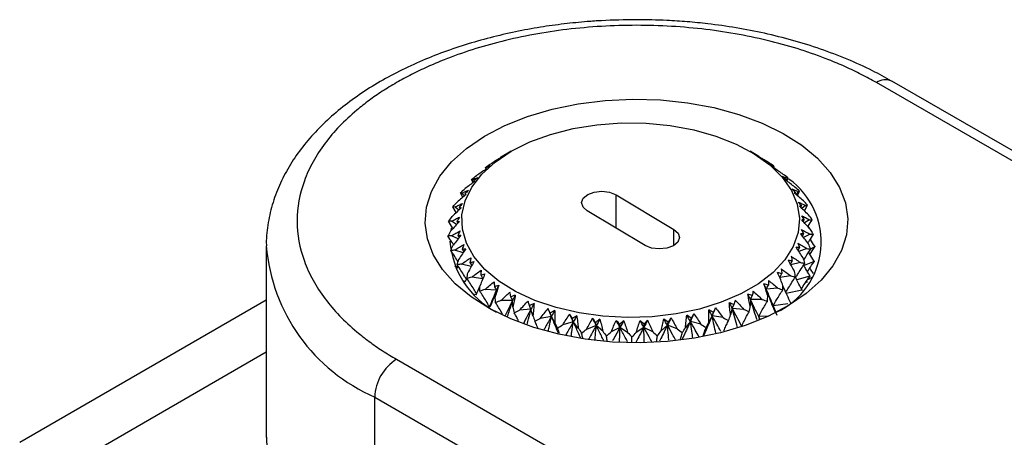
# Model space of a CAD drawing. Header units: millimetres. Extents: x 13 to 546, y 13 to 419.
# Tile 14 of 16: x 454 to 486, y 362 to 375. Entities that reach past the tile are written whole.
import ezdxf

# ---------------------------------------------------------------- set-up
doc = ezdxf.new("R2010")
doc.units = ezdxf.units.MM
doc.header["$LTSCALE"] = 2

msp = doc.modelspace()

# ---------------------------------------------------------------- linework, layer by layer
for p, q in [((496.946, 364.643), (482.097, 373.215)), ((496.446, 364.594), (481.597, 373.166)), ((469.757, 370.938), (469.469, 370.771)), ((477.738, 370.801), (477.501, 370.938)), ((469.454, 370.762), (469.469, 370.771)), ((469.455, 370.756), (469.454, 370.762)), ((477.744, 370.798), (477.743, 370.794)), ((468.94, 370.375), (468.93, 370.404)), ((478.277, 370.444), (478.269, 370.418)), ((468.521, 369.923), (468.474, 370.023)), ((468.539, 369.937), (468.497, 370.007)), ((478.665, 369.995), (478.676, 370.02)), ((478.721, 370.051), (478.681, 369.983)), ((478.697, 369.972), (478.74, 370.067)), ((468.546, 369.976), (468.557, 369.95)), ((468.192, 369.448), (468.117, 369.592)), ((468.243, 369.491), (468.163, 369.579)), ((468.257, 369.554), (468.274, 369.518)), ((473.159, 369.524), (475.035, 368.403)), ((473.159, 368.444), (473.159, 369.524)), ((478.959, 369.565), (478.976, 369.6)), ((479.065, 369.626), (478.99, 369.539)), ((479.037, 369.5), (479.108, 369.639)), ((467.975, 368.948), (467.868, 369.137)), ((468.059, 369.029), (467.937, 369.129)), ((468.072, 369.113), (468.096, 369.066)), ((479.148, 369.115), (479.172, 369.161)), ((479.303, 369.178), (479.186, 369.079)), ((479.266, 369.002), (479.37, 369.186)), ((474.1, 367.882), (472.224, 369.003)), ((479.229, 368.653), (479.26, 368.71)), ((479.431, 368.714), (479.267, 368.611)), ((467.812, 368.443), (467.796, 368.355)), ((467.99, 368.561), (467.821, 368.664)), ((467.996, 368.661), (468.028, 368.603)), ((475.035, 367.882), (475.035, 368.403)), ((479.506, 368.334), (479.391, 368.504)), ((468.037, 368.095), (467.818, 368.195)), ((468.029, 368.208), (468.069, 368.137)), ((479.199, 368.187), (479.239, 368.256)), ((479.446, 368.245), (479.233, 368.144)), ((461.818, 367.859), (461.818, 361.653)), ((468.171, 367.761), (468.221, 367.676)), ((479.06, 367.725), (479.108, 367.808)), ((479.348, 367.78), (479.085, 367.687)), ((479.599, 367.841), (479.471, 367.771)), ((467.801, 367.713), (467.791, 367.718)), ((467.86, 367.601), (467.867, 367.613)), ((468.196, 367.639), (467.928, 367.731)), ((468.026, 367.176), (467.933, 367.213)), ((468.005, 367.139), (468.038, 367.199)), ((468.465, 367.203), (468.149, 367.279)), ((468.42, 367.331), (468.479, 367.229)), ((478.813, 367.276), (478.87, 367.376)), ((479.138, 367.327), (478.828, 367.249)), ((479.576, 367.36), (479.253, 367.227)), ((468.265, 366.703), (468.319, 366.812)), ((468.837, 366.796), (468.477, 366.85)), ((468.77, 366.924), (468.839, 366.802)), ((478.463, 366.846), (478.531, 366.966)), ((478.822, 366.895), (478.466, 366.838)), ((479.436, 366.885), (479.02, 366.761)), ((479.51, 366.838), (479.363, 366.768)), ((468.27, 366.713), (468.195, 366.734)), ((478.404, 366.492), (478.029, 366.464)), ((479.365, 366.68), (479.337, 366.73)), ((468.623, 366.279), (468.564, 366.291)), ((469.281, 366.426), (468.905, 366.451)), ((469.238, 366.209), (469.281, 366.426)), ((478.029, 366.464), (478.078, 366.247)), ((479.183, 366.427), (478.678, 366.324)), ((461.818, 366.105), (453.823, 361.489)), ((469.051, 365.887), (469.028, 365.889)), ((469.047, 365.875), (469.051, 365.887)), ((469.803, 366.096), (469.425, 366.091)), ((469.813, 365.878), (469.803, 366.096)), ((476.925, 365.84), (476.869, 365.624)), ((477.299, 365.807), (476.925, 365.84)), ((477.515, 366.13), (477.511, 365.911)), ((477.893, 366.127), (477.515, 366.13)), ((478.728, 365.982), (478.254, 365.926)), ((478.254, 365.926), (478.333, 365.702)), ((478.329, 365.737), (478.254, 365.926)), ((470.4, 365.811), (470.027, 365.776)), ((470.462, 365.596), (470.4, 365.811)), ((471.06, 365.577), (470.699, 365.512)), ((471.173, 365.369), (471.06, 365.577)), ((476.272, 365.6), (476.164, 365.391)), ((476.634, 365.538), (476.272, 365.6)), ((478.087, 365.583), (477.782, 365.572)), ((477.782, 365.572), (477.794, 365.455)), ((477.808, 365.497), (477.782, 365.572)), ((477.815, 365.5), (477.782, 365.572)), ((478.385, 365.606), (478.319, 365.764)), ((471.77, 365.399), (471.428, 365.305)), ((471.932, 365.201), (471.77, 365.399)), ((472.516, 365.279), (472.2, 365.158)), ((472.724, 365.096), (472.516, 365.279)), ((473.284, 365.22), (473, 365.075)), ((473.534, 365.056), (473.284, 365.22)), ((474.058, 365.223), (473.812, 365.057)), ((474.345, 365.081), (474.058, 365.223)), ((474.824, 365.289), (474.62, 365.105)), ((475.143, 365.171), (474.824, 365.289)), ((475.567, 365.415), (475.409, 365.216)), ((475.911, 365.324), (475.567, 365.415)), ((477.229, 365.259), (477.227, 365.246)), ((477.263, 365.258), (477.229, 365.259)), ((461.818, 364.414), (455.598, 360.823)), ((466.04, 364.185), (476.647, 358.062)), ((465.333, 362.961), (475.94, 356.838)), ((465.333, 361.266), (465.333, 362.961))]:
    msp.add_line(p, q)
at = {"flags": 128}
for points in [[(478.744, 365.928), (478.081, 365.58), (477.344, 365.285), (476.548, 365.049), (475.704, 364.874), (474.829, 364.764), (473.936, 364.722), (473.041, 364.747), (472.159, 364.839), (471.306, 364.997), (470.495, 365.218), (469.742, 365.498), (469.058, 365.832), (468.456, 366.215), (467.946, 366.64), (467.536, 367.1), (467.233, 367.587), (467.043, 368.092), (466.969, 368.608), (467.013, 369.125), (467.172, 369.634), (467.446, 370.126), (467.828, 370.594), (468.313, 371.029), (468.892, 371.424), (469.556, 371.771), (470.292, 372.066), (471.089, 372.303), (471.932, 372.477), (472.808, 372.587), (473.701, 372.629), (474.596, 372.605), (475.478, 372.512), (476.331, 372.354), (477.141, 372.134), (477.895, 371.854), (478.578, 371.519), (479.181, 371.136), (479.691, 370.711), (480.101, 370.251), (480.404, 369.764), (480.593, 369.259), (480.667, 368.743), (480.624, 368.227), (480.464, 367.718), (480.191, 367.225), (479.808, 366.757), (479.323, 366.322), (478.744, 365.928)], [(469.758, 370.938), (470.363, 371.24), (471.037, 371.487), (471.767, 371.675), (472.537, 371.8), (473.33, 371.859), (474.129, 371.851), (474.917, 371.775), (475.678, 371.634), (476.396, 371.431), (477.054, 371.169), (477.64, 370.855), (478.14, 370.495), (478.543, 370.097), (478.843, 369.669), (479.031, 369.22), (479.103, 368.761), (479.06, 368.3), (478.9, 367.848), (478.628, 367.414), (478.25, 367.008), (477.773, 366.637), (477.208, 366.311), (476.566, 366.036), (475.862, 365.817), (475.111, 365.66), (474.328, 365.568), (473.529, 365.543), (472.733, 365.585), (471.957, 365.694), (471.215, 365.866), (470.526, 366.099), (469.902, 366.388), (469.358, 366.726), (468.905, 367.106), (468.552, 367.52), (468.308, 367.96), (468.177, 368.415), (468.163, 368.876), (468.265, 369.334), (468.481, 369.778), (468.807, 370.199), (469.236, 370.589), (469.758, 370.938)], [(472.224, 369.003), (472.087, 369.126), (472.041, 369.27), (472.095, 369.413), (472.24, 369.533), (472.453, 369.613), (472.702, 369.639), (472.95, 369.608), (473.159, 369.524)], [(475.035, 368.403), (475.172, 368.28), (475.217, 368.136), (475.164, 367.993), (475.019, 367.873), (474.806, 367.794), (474.556, 367.767), (474.309, 367.798), (474.1, 367.882)]]:
    msp.add_lwpolyline(points, dxfattribs=at)
for centre, radius, start, end in [((481.89, 372.756), 0.504, 66.1375, 125.5787), ((477.291, 367.993), 2.517, 294.9417, 54.2109), ((467.679, 368.353), 5.881, 184.7645, 246.4904), ((470.637, 368.251), 2.878, 184.5622, 241.7363), ((466.868, 362.891), 1.537, 122.6055, 177.3945)]:
    msp.add_arc(centre, radius, start, end)
for points, knots in [([(473.818, 375.209), (473.44, 375.203), (472.907, 375.195), (472.126, 375.14), (471.464, 375.075), (470.685, 374.966), (469.885, 374.819), (469.068, 374.629), (468.255, 374.397), (467.456, 374.122), (466.682, 373.805), (465.942, 373.447), (465.243, 373.049), (464.593, 372.613), (463.996, 372.139), (463.46, 371.63), (462.989, 371.088), (462.588, 370.513), (462.264, 369.91), (462.019, 369.279), (461.871, 368.624), (461.807, 368.148), (461.822, 367.894), (461.824, 367.866)], [0, 0, 0, 0, 0.0614613, 0.0864025, 0.1277078, 0.170442, 0.2161239, 0.263608, 0.3124407, 0.3622672, 0.4128461, 0.4640087, 0.5156369, 0.5676477, 0.6199656, 0.6725232, 0.7252694, 0.77817, 0.8312351, 0.8845596, 0.938367, 0.9930347, 1, 1, 1, 1]), ([(482.092, 373.212), (481.888, 373.327), (481.433, 373.585), (480.659, 373.933), (479.794, 374.263), (478.896, 374.543), (477.981, 374.772), (477.059, 374.95), (476.219, 375.07), (475.469, 375.144), (474.698, 375.197), (474.148, 375.205), (473.818, 375.209)], [0, 0, 0, 0, 0.090998, 0.2039, 0.316006, 0.42696, 0.536026, 0.641389, 0.745217, 0.819414, 0.891534, 1, 1, 1, 1]), ([(481.597, 373.166), (481.517, 373.211), (481.357, 373.302), (481.109, 373.432), (480.855, 373.558), (480.594, 373.68), (480.326, 373.797), (479.854, 373.99), (479.153, 374.241), (478.181, 374.516), (477.153, 374.739), (475.704, 374.958), (473.818, 375.071), (471.933, 374.958), (470.484, 374.739), (469.456, 374.516), (468.484, 374.241), (467.688, 373.956), (467.041, 373.682), (466.523, 373.435), (466.201, 373.256), (466.04, 373.166)], [0, 0, 0, 0, 0.019454, 0.038873, 0.058276, 0.07768, 0.097104, 0.116567, 0.178315, 0.240094, 0.304416, 0.368769, 0.500007, 0.631244, 0.695567, 0.75992, 0.821668, 0.883447, 0.922315, 0.961118, 1, 1, 1, 1]), ([(466.04, 373.166), (465.962, 373.12), (465.805, 373.028), (465.579, 372.884), (465.361, 372.738), (465.15, 372.587), (464.948, 372.433), (464.612, 372.16), (464.178, 371.755), (463.701, 371.194), (463.316, 370.6), (462.936, 369.764), (462.74, 368.676), (462.936, 367.587), (463.316, 366.751), (463.701, 366.157), (464.178, 365.596), (464.671, 365.137), (465.146, 364.763), (465.574, 364.464), (465.885, 364.278), (466.04, 364.185)], [0, 0, 0, 0, 0.019454, 0.038873, 0.058276, 0.07768, 0.097104, 0.116567, 0.178315, 0.240094, 0.304416, 0.368769, 0.500007, 0.631244, 0.695567, 0.75992, 0.821668, 0.883447, 0.922315, 0.961118, 1, 1, 1, 1]), ([(469.398, 370.715), (469.348, 370.684), (469.247, 370.623), (469.149, 370.562), (469.099, 370.531)], [0, 0, 0, 0, 0.492801, 1, 1, 1, 1]), ([(469.454, 370.762), (469.473, 370.773), (469.509, 370.793), (469.542, 370.81), (469.558, 370.819)], [0, 0, 0, 0, 0.507164, 1, 1, 1, 1]), ([(477.738, 370.801), (477.713, 370.815), (477.68, 370.834), (477.651, 370.85), (477.644, 370.854)], [0, 0, 0, 0, 0.759572, 1, 1, 1, 1]), ([(478.104, 370.57), (478.055, 370.6), (477.957, 370.66), (477.856, 370.721), (477.807, 370.751)], [0, 0, 0, 0, 0.5071644, 1, 1, 1, 1]), ([(468.939, 370.355), (468.888, 370.32), (468.786, 370.25), (468.685, 370.181), (468.634, 370.147)], [0, 0, 0, 0, 0.4928009, 1, 1, 1, 1]), ([(468.93, 370.404), (468.955, 370.416), (469.004, 370.44), (469.05, 370.461), (469.072, 370.471)], [0, 0, 0, 0, 0.5071644, 1, 1, 1, 1]), ([(478.139, 370.51), (478.16, 370.5), (478.205, 370.48), (478.253, 370.456), (478.277, 370.444)], [0, 0, 0, 0, 0.4928009, 1, 1, 1, 1]), ([(478.58, 370.189), (478.529, 370.224), (478.428, 370.292), (478.325, 370.361), (478.275, 370.395)], [0, 0, 0, 0, 0.507164, 1, 1, 1, 1]), ([(468.497, 370.007), (468.528, 370.021), (468.589, 370.05), (468.647, 370.075), (468.676, 370.087)], [0, 0, 0, 0, 0.5071644, 1, 1, 1, 1]), ([(478.545, 370.129), (478.573, 370.117), (478.63, 370.093), (478.69, 370.065), (478.721, 370.051)], [0, 0, 0, 0, 0.492801, 1, 1, 1, 1]), ([(478.959, 369.774), (478.907, 369.813), (478.806, 369.889), (478.703, 369.967), (478.652, 370.005)], [0, 0, 0, 0, 0.507164, 1, 1, 1, 1]), ([(468.163, 369.579), (468.2, 369.596), (468.272, 369.63), (468.341, 369.66), (468.375, 369.675)], [0, 0, 0, 0, 0.507164, 1, 1, 1, 1]), ([(468.572, 369.961), (468.521, 369.923), (468.418, 369.844), (468.317, 369.767), (468.266, 369.728)], [0, 0, 0, 0, 0.492801, 1, 1, 1, 1]), ([(478.856, 369.72), (478.89, 369.706), (478.958, 369.676), (479.029, 369.643), (479.065, 369.626)], [0, 0, 0, 0, 0.492801, 1, 1, 1, 1]), ([(468.302, 369.542), (468.253, 369.499), (468.153, 369.413), (468.053, 369.328), (468.002, 369.285)], [0, 0, 0, 0, 0.492801, 1, 1, 1, 1]), ([(479.234, 369.333), (479.183, 369.376), (479.083, 369.46), (478.982, 369.546), (478.932, 369.588)], [0, 0, 0, 0, 0.507164, 1, 1, 1, 1]), ([(468.137, 369.105), (468.09, 369.059), (467.993, 368.964), (467.897, 368.871), (467.848, 368.824)], [0, 0, 0, 0, 0.492801, 1, 1, 1, 1]), ([(467.937, 369.129), (467.978, 369.149), (468.059, 369.189), (468.138, 369.225), (468.177, 369.243)], [0, 0, 0, 0, 0.507164, 1, 1, 1, 1]), ([(479.065, 369.29), (479.104, 369.272), (479.182, 369.237), (479.262, 369.198), (479.303, 369.178)], [0, 0, 0, 0, 0.492801, 1, 1, 1, 1]), ([(479.4, 368.874), (479.351, 368.921), (479.254, 369.013), (479.157, 369.107), (479.109, 369.153)], [0, 0, 0, 0, 0.507164, 1, 1, 1, 1]), ([(467.821, 368.664), (467.866, 368.688), (467.955, 368.735), (468.042, 368.778), (468.085, 368.799)], [0, 0, 0, 0, 0.507164, 1, 1, 1, 1]), ([(479.169, 368.847), (479.212, 368.826), (479.298, 368.784), (479.386, 368.738), (479.431, 368.714)], [0, 0, 0, 0, 0.492801, 1, 1, 1, 1]), ([(479.454, 368.406), (479.407, 368.456), (479.315, 368.556), (479.224, 368.658), (479.179, 368.708)], [0, 0, 0, 0, 0.507164, 1, 1, 1, 1]), ([(479.381, 368.486), (479.384, 368.492), (479.428, 368.57), (479.476, 368.646), (479.519, 368.717)], [0, 0, 0, 0, 0.078101, 1, 1, 1, 1]), ([(467.873, 368.43), (467.868, 368.438), (467.823, 368.518), (467.774, 368.596), (467.73, 368.666)], [0, 0, 0, 0, 0.103199, 1, 1, 1, 1]), ([(468.079, 368.66), (468.034, 368.609), (467.944, 368.507), (467.852, 368.407), (467.806, 368.356)], [0, 0, 0, 0, 0.492801, 1, 1, 1, 1]), ([(479.164, 368.4), (479.21, 368.375), (479.304, 368.326), (479.398, 368.273), (479.446, 368.245)], [0, 0, 0, 0, 0.492801, 1, 1, 1, 1]), ([(467.889, 367.9), (467.872, 367.929), (467.814, 368.027), (467.751, 368.122), (467.708, 368.189)], [0, 0, 0, 0, 0.301248, 1, 1, 1, 1]), ([(467.818, 368.195), (467.866, 368.223), (467.961, 368.277), (468.055, 368.327), (468.101, 368.352)], [0, 0, 0, 0, 0.507164, 1, 1, 1, 1]), ([(468.128, 368.213), (468.088, 368.16), (468.005, 368.051), (467.921, 367.943), (467.878, 367.888)], [0, 0, 0, 0, 0.492801, 1, 1, 1, 1]), ([(479.394, 367.938), (479.351, 367.992), (479.266, 368.099), (479.182, 368.208), (479.141, 368.261)], [0, 0, 0, 0, 0.507164, 1, 1, 1, 1]), ([(479.378, 367.959), (479.394, 367.985), (479.45, 368.08), (479.511, 368.173), (479.554, 368.24)], [0, 0, 0, 0, 0.278225, 1, 1, 1, 1]), ([(479.599, 367.856), (479.551, 367.927), (479.501, 368.001), (479.455, 368.077), (479.453, 368.081)], [0, 0, 0, 0, 0.955818, 1, 1, 1, 1]), ([(467.778, 367.991), (467.784, 368.001), (467.794, 368.016), (467.803, 368.03), (467.806, 368.035)], [0, 0, 0, 0, 0.662386, 1, 1, 1, 1]), ([(467.928, 367.731), (467.978, 367.762), (468.077, 367.824), (468.176, 367.882), (468.225, 367.91)], [0, 0, 0, 0, 0.5071644, 1, 1, 1, 1]), ([(468.285, 367.776), (468.249, 367.719), (468.175, 367.603), (468.1, 367.489), (468.061, 367.431)], [0, 0, 0, 0, 0.492801, 1, 1, 1, 1]), ([(479.222, 367.48), (479.183, 367.537), (479.107, 367.651), (479.032, 367.765), (478.996, 367.822)], [0, 0, 0, 0, 0.507164, 1, 1, 1, 1]), ([(479.052, 367.957), (479.101, 367.929), (479.199, 367.872), (479.298, 367.811), (479.348, 367.78)], [0, 0, 0, 0, 0.492801, 1, 1, 1, 1]), ([(479.245, 367.409), (479.279, 367.464), (479.352, 367.584), (479.431, 367.701), (479.474, 367.765)], [0, 0, 0, 0, 0.456454, 1, 1, 1, 1]), ([(479.444, 367.588), (479.445, 367.589), (479.493, 367.671), (479.546, 367.752), (479.599, 367.833)], [0, 0, 0, 0, 0.005677, 1, 1, 1, 1]), ([(468.036, 367.349), (468, 367.407), (467.924, 367.531), (467.843, 367.651), (467.8, 367.715)], [0, 0, 0, 0, 0.47412, 1, 1, 1, 1]), ([(468.149, 367.279), (468.201, 367.315), (468.302, 367.385), (468.404, 367.451), (468.454, 367.483)], [0, 0, 0, 0, 0.507164, 1, 1, 1, 1]), ([(478.834, 367.528), (478.885, 367.496), (478.986, 367.431), (479.087, 367.362), (479.138, 367.327)], [0, 0, 0, 0, 0.4928009, 1, 1, 1, 1]), ([(479.576, 367.375), (479.529, 367.45), (479.469, 367.544), (479.414, 367.639), (479.403, 367.658)], [0, 0, 0, 0, 0.79923, 1, 1, 1, 1]), ([(468.305, 366.784), (468.285, 366.819), (468.229, 366.916), (468.13, 367.072), (468.047, 367.192), (468.006, 367.252)], [0, 0, 0, 0, 0.214554, 0.607157, 1, 1, 1, 1]), ([(468.546, 367.355), (468.515, 367.295), (468.452, 367.174), (468.387, 367.054), (468.353, 366.994)], [0, 0, 0, 0, 0.492801, 1, 1, 1, 1]), ([(478.515, 367.121), (478.566, 367.085), (478.669, 367.011), (478.77, 366.934), (478.822, 366.895)], [0, 0, 0, 0, 0.492801, 1, 1, 1, 1]), ([(478.942, 367.039), (478.908, 367.1), (478.841, 367.219), (478.777, 367.339), (478.746, 367.399)], [0, 0, 0, 0, 0.507164, 1, 1, 1, 1]), ([(478.983, 366.836), (479.002, 366.869), (479.057, 366.964), (479.156, 367.12), (479.239, 367.24), (479.28, 367.301)], [0, 0, 0, 0, 0.20488, 0.602319, 1, 1, 1, 1]), ([(479.438, 366.9), (479.391, 366.979), (479.325, 367.093), (479.263, 367.207), (479.244, 367.243)], [0, 0, 0, 0, 0.694397, 1, 1, 1, 1]), ([(479.365, 367.027), (479.384, 367.058), (479.451, 367.168), (479.524, 367.275), (479.576, 367.352)], [0, 0, 0, 0, 0.286105, 1, 1, 1, 1]), ([(479.558, 366.967), (479.525, 367.016), (479.485, 367.077), (479.448, 367.139), (479.441, 367.151)], [0, 0, 0, 0, 0.817998, 1, 1, 1, 1]), ([(468.637, 366.31), (468.607, 366.362), (468.543, 366.473), (468.438, 366.641), (468.36, 366.754), (468.322, 366.811)], [0, 0, 0, 0, 0.301208, 0.650497, 1, 1, 1, 1]), ([(468.477, 366.85), (468.528, 366.89), (468.63, 366.968), (468.733, 367.042), (468.783, 367.079)], [0, 0, 0, 0, 0.507164, 1, 1, 1, 1]), ([(468.905, 366.959), (468.88, 366.897), (468.83, 366.771), (468.775, 366.647), (468.748, 366.584)], [0, 0, 0, 0, 0.492801, 1, 1, 1, 1]), ([(478.558, 366.626), (478.53, 366.689), (478.474, 366.813), (478.422, 366.938), (478.397, 367)], [0, 0, 0, 0, 0.507164, 1, 1, 1, 1]), ([(478.662, 366.359), (478.691, 366.409), (478.754, 366.519), (478.858, 366.685), (478.937, 366.8), (478.976, 366.857)], [0, 0, 0, 0, 0.292225, 0.646004, 1, 1, 1, 1]), ([(479.186, 366.442), (479.142, 366.524), (479.068, 366.661), (479.001, 366.799), (478.974, 366.854)], [0, 0, 0, 0, 0.602413, 1, 1, 1, 1]), ([(479.17, 366.472), (479.209, 366.534), (479.294, 366.672), (479.387, 366.805), (479.438, 366.878)], [0, 0, 0, 0, 0.454911, 1, 1, 1, 1]), ([(468.623, 366.279), (468.658, 366.355), (468.7, 366.45), (468.74, 366.545), (468.747, 366.563)], [0, 0, 0, 0, 0.80559, 1, 1, 1, 1]), ([(468.905, 366.451), (468.956, 366.495), (469.055, 366.581), (469.157, 366.664), (469.207, 366.705)], [0, 0, 0, 0, 0.507164, 1, 1, 1, 1]), ([(469.357, 366.596), (469.338, 366.532), (469.301, 366.403), (469.259, 366.275), (469.238, 366.209)], [0, 0, 0, 0, 0.492801, 1, 1, 1, 1]), ([(478.078, 366.247), (478.056, 366.312), (478.013, 366.441), (477.974, 366.569), (477.954, 366.633)], [0, 0, 0, 0, 0.507164, 1, 1, 1, 1]), ([(478.101, 366.743), (478.152, 366.703), (478.254, 366.621), (478.353, 366.536), (478.404, 366.492)], [0, 0, 0, 0, 0.492801, 1, 1, 1, 1]), ([(478.826, 366.008), (478.785, 366.094), (478.699, 366.274), (478.611, 366.469), (478.565, 366.578), (478.56, 366.592)], [0, 0, 0, 0, 0.442393, 0.929333, 1, 1, 1, 1]), ([(469.051, 365.887), (469.018, 365.949), (468.983, 366.01), (468.948, 366.07), (468.915, 366.127), (468.881, 366.182), (468.847, 366.237), (468.812, 366.292), (468.777, 366.346), (468.74, 366.399)], [0, 0, 0, 0, 0.0003014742, 0.0003014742, 0.0003014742, 0.0005829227, 0.0005829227, 0.0005829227, 0.0008645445, 0.0008645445, 0.0008645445, 0.0008645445]), ([(469.08, 365.891), (469.112, 365.971), (469.182, 366.149), (469.246, 366.328), (469.281, 366.426)], [0, 0, 0, 0, 0.4468481, 1, 1, 1, 1]), ([(469.476, 366.141), (469.516, 366.18), (469.596, 366.257), (469.677, 366.331), (469.717, 366.368)], [0, 0, 0, 0, 0.505901, 1, 1, 1, 1]), ([(469.892, 366.272), (469.88, 366.207), (469.856, 366.076), (469.827, 365.945), (469.813, 365.878)], [0, 0, 0, 0, 0.492801, 1, 1, 1, 1]), ([(477.511, 365.911), (477.496, 365.978), (477.466, 366.109), (477.441, 366.24), (477.428, 366.305)], [0, 0, 0, 0, 0.507164, 1, 1, 1, 1]), ([(477.6, 366.402), (477.649, 366.358), (477.748, 366.268), (477.844, 366.175), (477.893, 366.127)], [0, 0, 0, 0, 0.4928009, 1, 1, 1, 1]), ([(478.314, 365.73), (478.294, 365.778), (478.232, 365.924), (478.137, 366.169), (478.065, 366.366), (478.029, 366.464)], [0, 0, 0, 0, 0.196874, 0.598279, 1, 1, 1, 1]), ([(478.254, 365.926), (478.288, 365.989), (478.322, 366.05), (478.358, 366.111), (478.391, 366.167), (478.425, 366.223), (478.46, 366.278), (478.495, 366.334), (478.531, 366.388), (478.568, 366.442)], [0, 0, 0, 0, 0.0003014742, 0.0003014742, 0.0003014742, 0.0005829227, 0.0005829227, 0.0005829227, 0.0008645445, 0.0008645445, 0.0008645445, 0.0008645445]), ([(469.473, 365.649), (469.462, 365.67), (469.423, 365.746), (469.35, 365.872), (469.286, 365.974), (469.254, 366.025)], [0, 0, 0, 0, 0.161966, 0.580855, 1, 1, 1, 1]), ([(469.803, 366.096), (469.751, 365.991), (469.671, 365.828), (469.594, 365.667), (469.567, 365.61)], [0, 0, 0, 0, 0.6445425, 1, 1, 1, 1]), ([(469.638, 365.581), (469.662, 365.651), (469.72, 365.823), (469.772, 365.995), (469.803, 366.096)], [0, 0, 0, 0, 0.409598, 1, 1, 1, 1]), ([(470.027, 365.776), (470.073, 365.827), (470.163, 365.929), (470.257, 366.027), (470.303, 366.076)], [0, 0, 0, 0, 0.507164, 1, 1, 1, 1]), ([(470.499, 365.995), (470.494, 365.929), (470.484, 365.797), (470.47, 365.664), (470.462, 365.596)], [0, 0, 0, 0, 0.492801, 1, 1, 1, 1]), ([(470.699, 365.512), (470.741, 365.567), (470.824, 365.676), (470.911, 365.782), (470.954, 365.834)], [0, 0, 0, 0, 0.507164, 1, 1, 1, 1]), ([(476.377, 365.857), (476.421, 365.805), (476.508, 365.701), (476.592, 365.592), (476.634, 365.538)], [0, 0, 0, 0, 0.492801, 1, 1, 1, 1]), ([(476.869, 365.624), (476.861, 365.691), (476.845, 365.824), (476.833, 365.957), (476.828, 366.022)], [0, 0, 0, 0, 0.507164, 1, 1, 1, 1]), ([(477.093, 365.223), (477.064, 365.325), (477.006, 365.531), (476.952, 365.736), (476.925, 365.84)], [0, 0, 0, 0, 0.4954452, 1, 1, 1, 1]), ([(477.022, 366.105), (477.068, 366.057), (477.163, 365.959), (477.253, 365.858), (477.299, 365.807)], [0, 0, 0, 0, 0.4928009, 1, 1, 1, 1]), ([(477.735, 365.463), (477.728, 365.483), (477.685, 365.604), (477.61, 365.826), (477.547, 366.028), (477.515, 366.13)], [0, 0, 0, 0, 0.0889023, 0.544272, 1, 1, 1, 1]), ([(477.782, 365.572), (477.812, 365.632), (477.843, 365.691), (477.875, 365.748), (477.905, 365.803), (477.936, 365.856), (477.967, 365.908), (477.998, 365.961), (478.031, 366.013), (478.064, 366.063)], [0, 0, 0, 0, 0.0003014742, 0.0003014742, 0.0003014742, 0.0005829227, 0.0005829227, 0.0005829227, 0.0008645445, 0.0008645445, 0.0008645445, 0.0008645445]), ([(469.995, 365.433), (469.976, 365.472), (469.93, 365.562), (469.881, 365.648), (469.853, 365.696)], [0, 0, 0, 0, 0.433201, 1, 1, 1, 1]), ([(470.4, 365.811), (470.342, 365.702), (470.261, 365.552), (470.184, 365.403), (470.164, 365.363)], [0, 0, 0, 0, 0.7292901, 1, 1, 1, 1]), ([(470.271, 365.319), (470.287, 365.379), (470.333, 365.544), (470.374, 365.708), (470.4, 365.811)], [0, 0, 0, 0, 0.367019, 1, 1, 1, 1]), ([(471.06, 365.577), (470.996, 365.463), (470.914, 365.316), (470.835, 365.171), (470.817, 365.139)], [0, 0, 0, 0, 0.7791, 1, 1, 1, 1]), ([(470.964, 365.107), (470.975, 365.158), (471.008, 365.315), (471.039, 365.472), (471.06, 365.577)], [0, 0, 0, 0, 0.325084, 1, 1, 1, 1]), ([(471.291, 365.035), (471.265, 365.096), (471.187, 365.275), (471.111, 365.457), (471.06, 365.577)], [0, 0, 0, 0, 0.336835, 1, 1, 1, 1]), ([(471.168, 365.769), (471.17, 365.704), (471.174, 365.571), (471.174, 365.437), (471.173, 365.369)], [0, 0, 0, 0, 0.492801, 1, 1, 1, 1]), ([(471.428, 365.305), (471.466, 365.363), (471.54, 365.478), (471.618, 365.591), (471.657, 365.646)], [0, 0, 0, 0, 0.507164, 1, 1, 1, 1]), ([(471.884, 365.599), (471.893, 365.534), (471.912, 365.402), (471.925, 365.269), (471.932, 365.201)], [0, 0, 0, 0, 0.492801, 1, 1, 1, 1]), ([(472.2, 365.158), (472.233, 365.22), (472.296, 365.34), (472.365, 365.458), (472.398, 365.517)], [0, 0, 0, 0, 0.507164, 1, 1, 1, 1]), ([(474.942, 365.528), (474.976, 365.47), (475.045, 365.352), (475.11, 365.232), (475.143, 365.171)], [0, 0, 0, 0, 0.492801, 1, 1, 1, 1]), ([(475.409, 365.216), (475.416, 365.284), (475.428, 365.417), (475.445, 365.55), (475.453, 365.615)], [0, 0, 0, 0, 0.507164, 1, 1, 1, 1]), ([(475.679, 365.663), (475.718, 365.608), (475.798, 365.497), (475.873, 365.382), (475.911, 365.324)], [0, 0, 0, 0, 0.492801, 1, 1, 1, 1]), ([(476.272, 365.6), (476.208, 365.446), (476.117, 365.226), (476.023, 365.01), (475.995, 364.945)], [0, 0, 0, 0, 0.700175, 1, 1, 1, 1]), ([(476.164, 365.391), (476.163, 365.458), (476.161, 365.592), (476.164, 365.725), (476.165, 365.791)], [0, 0, 0, 0, 0.507164, 1, 1, 1, 1]), ([(476.39, 365.045), (476.372, 365.124), (476.331, 365.31), (476.293, 365.494), (476.272, 365.6)], [0, 0, 0, 0, 0.428747, 1, 1, 1, 1]), ([(476.555, 365.087), (476.51, 365.168), (476.417, 365.338), (476.322, 365.51), (476.272, 365.6)], [0, 0, 0, 0, 0.480015, 1, 1, 1, 1]), ([(477.229, 365.259), (477.255, 365.317), (477.282, 365.373), (477.31, 365.429), (477.336, 365.48), (477.362, 365.531), (477.389, 365.581), (477.417, 365.632), (477.444, 365.681), (477.473, 365.729)], [0, 0, 0, 0, 0.0003014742, 0.0003014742, 0.0003014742, 0.0005829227, 0.0005829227, 0.0005829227, 0.0008645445, 0.0008645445, 0.0008645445, 0.0008645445]), ([(470.637, 365.178), (470.623, 365.212), (470.587, 365.294), (470.549, 365.372), (470.526, 365.419)], [0, 0, 0, 0, 0.4039423, 1, 1, 1, 1]), ([(471.322, 365.028), (471.318, 365.039), (471.298, 365.098), (471.277, 365.153), (471.259, 365.198)], [0, 0, 0, 0, 0.189676, 1, 1, 1, 1]), ([(471.77, 365.399), (471.702, 365.279), (471.623, 365.139), (471.545, 365.001), (471.534, 364.982)], [0, 0, 0, 0, 0.858379, 1, 1, 1, 1]), ([(471.704, 364.945), (471.71, 364.989), (471.734, 365.141), (471.755, 365.292), (471.77, 365.399)], [0, 0, 0, 0, 0.290411, 1, 1, 1, 1]), ([(472.014, 364.877), (471.986, 364.935), (471.904, 365.107), (471.824, 365.282), (471.77, 365.399)], [0, 0, 0, 0, 0.335196, 1, 1, 1, 1]), ([(472.516, 365.279), (472.445, 365.153), (472.36, 365.001), (472.275, 364.852), (472.261, 364.827)], [0, 0, 0, 0, 0.828323, 1, 1, 1, 1]), ([(472.476, 364.814), (472.48, 364.861), (472.494, 365.016), (472.507, 365.171), (472.516, 365.279)], [0, 0, 0, 0, 0.300465, 1, 1, 1, 1]), ([(472.758, 364.797), (472.733, 364.846), (472.652, 365.005), (472.572, 365.167), (472.516, 365.279)], [0, 0, 0, 0, 0.307366, 1, 1, 1, 1]), ([(472.634, 365.489), (472.65, 365.425), (472.683, 365.295), (472.71, 365.163), (472.724, 365.096)], [0, 0, 0, 0, 0.492801, 1, 1, 1, 1]), ([(473, 365.075), (473.026, 365.139), (473.078, 365.264), (473.135, 365.387), (473.163, 365.448)], [0, 0, 0, 0, 0.507164, 1, 1, 1, 1]), ([(473.284, 365.22), (473.211, 365.088), (473.13, 364.941), (473.05, 364.796), (473.041, 364.78)], [0, 0, 0, 0, 0.8907755, 1, 1, 1, 1]), ([(473.271, 364.766), (473.273, 364.809), (473.277, 364.96), (473.281, 365.111), (473.284, 365.22)], [0, 0, 0, 0, 0.280172, 1, 1, 1, 1]), ([(473.533, 364.75), (473.507, 364.8), (473.424, 364.955), (473.34, 365.112), (473.284, 365.22)], [0, 0, 0, 0, 0.318366, 1, 1, 1, 1]), ([(473.404, 365.44), (473.427, 365.377), (473.472, 365.25), (473.513, 365.121), (473.534, 365.056)], [0, 0, 0, 0, 0.492801, 1, 1, 1, 1]), ([(474.058, 365.223), (473.986, 365.086), (473.899, 364.922), (473.813, 364.761), (473.799, 364.734)], [0, 0, 0, 0, 0.836893, 1, 1, 1, 1]), ([(473.812, 365.057), (473.832, 365.123), (473.871, 365.252), (473.916, 365.379), (473.938, 365.442)], [0, 0, 0, 0, 0.507164, 1, 1, 1, 1]), ([(474.074, 364.73), (474.072, 364.786), (474.067, 364.951), (474.061, 365.115), (474.058, 365.223)], [0, 0, 0, 0, 0.337934, 1, 1, 1, 1]), ([(474.319, 364.752), (474.288, 364.806), (474.202, 364.962), (474.115, 365.12), (474.058, 365.223)], [0, 0, 0, 0, 0.350256, 1, 1, 1, 1]), ([(474.178, 365.453), (474.207, 365.392), (474.265, 365.269), (474.318, 365.144), (474.345, 365.081)], [0, 0, 0, 0, 0.492801, 1, 1, 1, 1]), ([(474.824, 365.289), (474.753, 365.146), (474.668, 364.973), (474.582, 364.803), (474.567, 364.774)], [0, 0, 0, 0, 0.828968, 1, 1, 1, 1]), ([(474.62, 365.105), (474.634, 365.171), (474.66, 365.303), (474.691, 365.433), (474.706, 365.498)], [0, 0, 0, 0, 0.507164, 1, 1, 1, 1]), ([(474.869, 364.802), (474.864, 364.856), (474.848, 365.019), (474.834, 365.181), (474.824, 365.289)], [0, 0, 0, 0, 0.332822, 1, 1, 1, 1]), ([(475.088, 364.821), (475.055, 364.879), (474.968, 365.033), (474.879, 365.19), (474.824, 365.289)], [0, 0, 0, 0, 0.373865, 1, 1, 1, 1]), ([(475.567, 365.415), (475.499, 365.266), (475.411, 365.074), (475.321, 364.884), (475.301, 364.84)], [0, 0, 0, 0, 0.771081, 1, 1, 1, 1]), ([(475.65, 364.872), (475.638, 364.946), (475.609, 365.128), (475.582, 365.308), (475.567, 365.415)], [0, 0, 0, 0, 0.407271, 1, 1, 1, 1]), ([(475.853, 364.909), (475.811, 364.984), (475.716, 365.151), (475.62, 365.321), (475.567, 365.415)], [0, 0, 0, 0, 0.448587, 1, 1, 1, 1]), ([(475.976, 364.94), (475.993, 364.988), (476.01, 365.035), (476.027, 365.082), (476.044, 365.128), (476.062, 365.174), (476.081, 365.218)], [0.0003021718, 0.0003021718, 0.0003021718, 0.0003021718, 0.0005829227, 0.0005829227, 0.0005829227, 0.0008645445, 0.0008645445, 0.0008645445, 0.0008645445]), ([(476.654, 365.112), (476.66, 365.127), (476.687, 365.193), (476.738, 365.305), (476.784, 365.399), (476.808, 365.446)], [0, 0, 0, 0, 0.129282, 0.564508, 1, 1, 1, 1]), ([(472.083, 364.862), (472.08, 364.876), (472.065, 364.937), (472.05, 364.994), (472.038, 365.038)], [0, 0, 0, 0, 0.2388486, 1, 1, 1, 1]), ([(472.868, 364.79), (472.867, 364.797), (472.861, 364.85), (472.854, 364.899), (472.848, 364.942)], [0, 0, 0, 0, 0.134102, 1, 1, 1, 1]), ([(473.672, 364.742), (473.672, 364.755), (473.673, 364.815), (473.673, 364.87), (473.674, 364.912)], [0, 0, 0, 0, 0.229077, 1, 1, 1, 1]), ([(474.472, 364.766), (474.474, 364.783), (474.483, 364.847), (474.492, 364.906), (474.498, 364.949)], [0, 0, 0, 0, 0.278033, 1, 1, 1, 1]), ([(475.248, 364.836), (475.255, 364.864), (475.273, 364.938), (475.293, 365.008), (475.306, 365.052)], [0, 0, 0, 0, 0.374198, 1, 1, 1, 1]), ([(461.824, 361.662), (461.829, 361.459), (461.84, 361.017), (461.984, 360.36), (462.219, 359.7), (462.542, 359.074), (462.952, 358.47), (463.447, 357.894), (464.02, 357.349), (464.671, 356.846), (465.183, 356.496), (465.494, 356.328), (465.545, 356.3)], [0, 0, 0, 0, 0.097153, 0.211516, 0.318076, 0.425968, 0.53516, 0.645366, 0.756176, 0.867194, 0.978106, 1, 1, 1, 1])]:
    msp.add_open_spline(points, degree=3, knots=knots)
for points in [[(469.413, 370.731), (469.408, 370.726), (469.403, 370.72), (469.398, 370.715)], [(469.558, 370.819), (469.509, 370.79), (469.461, 370.76), (469.413, 370.731)], [(477.789, 370.767), (477.741, 370.796), (477.693, 370.825), (477.644, 370.854)], [(477.789, 370.767), (477.795, 370.762), (477.801, 370.757), (477.807, 370.751)], [(468.93, 370.404), (468.93, 370.409), (468.93, 370.415), (468.932, 370.42)], [(468.932, 370.42), (468.987, 370.458), (469.043, 370.495), (469.099, 370.531)], [(469.072, 370.471), (469.026, 370.438), (468.98, 370.404), (468.934, 370.371)], [(468.934, 370.371), (468.935, 370.366), (468.937, 370.36), (468.939, 370.355)], [(478.273, 370.461), (478.217, 370.497), (478.161, 370.534), (478.104, 370.57)], [(478.139, 370.51), (478.185, 370.477), (478.232, 370.444), (478.278, 370.411)], [(478.277, 370.444), (478.276, 370.45), (478.275, 370.455), (478.273, 370.461)], [(478.278, 370.411), (478.277, 370.406), (478.276, 370.401), (478.275, 370.395)], [(468.474, 370.023), (468.527, 370.064), (468.58, 370.106), (468.634, 370.147)], [(468.497, 370.007), (468.489, 370.012), (468.481, 370.017), (468.474, 370.023)], [(468.676, 370.087), (468.632, 370.05), (468.589, 370.013), (468.546, 369.976)], [(478.545, 370.129), (478.589, 370.093), (478.633, 370.057), (478.676, 370.02)], [(478.74, 370.067), (478.687, 370.108), (478.633, 370.149), (478.58, 370.189)], [(478.676, 370.02), (478.669, 370.015), (478.661, 370.01), (478.652, 370.005)], [(478.721, 370.051), (478.728, 370.056), (478.734, 370.062), (478.74, 370.067)], [(468.117, 369.592), (468.167, 369.638), (468.216, 369.683), (468.266, 369.728)], [(468.375, 369.675), (468.335, 369.635), (468.296, 369.594), (468.257, 369.554)], [(468.546, 369.976), (468.554, 369.971), (468.563, 369.966), (468.572, 369.961)], [(478.856, 369.72), (478.896, 369.68), (478.936, 369.64), (478.976, 369.6)], [(479.108, 369.639), (479.059, 369.685), (479.009, 369.73), (478.959, 369.774)], [(468.163, 369.579), (468.148, 369.583), (468.132, 369.588), (468.117, 369.592)], [(468.257, 369.554), (468.272, 369.55), (468.287, 369.546), (468.302, 369.542)], [(478.976, 369.6), (478.962, 369.596), (478.947, 369.592), (478.932, 369.588)], [(479.065, 369.626), (479.08, 369.631), (479.094, 369.635), (479.108, 369.639)], [(467.868, 369.137), (467.912, 369.186), (467.957, 369.236), (468.002, 369.285)], [(467.937, 369.129), (467.913, 369.131), (467.89, 369.134), (467.868, 369.137)], [(468.177, 369.243), (468.142, 369.2), (468.107, 369.156), (468.072, 369.113)], [(468.072, 369.113), (468.093, 369.11), (468.115, 369.108), (468.137, 369.105)], [(479.065, 369.29), (479.101, 369.247), (479.137, 369.204), (479.172, 369.161)], [(479.172, 369.161), (479.151, 369.158), (479.13, 369.155), (479.109, 369.153)], [(479.37, 369.186), (479.325, 369.236), (479.279, 369.285), (479.234, 369.333)], [(479.303, 369.178), (479.326, 369.181), (479.348, 369.183), (479.37, 369.186)], [(467.73, 368.666), (467.769, 368.719), (467.808, 368.772), (467.848, 368.824)], [(468.085, 368.799), (468.055, 368.753), (468.025, 368.707), (467.996, 368.661)], [(479.169, 368.847), (479.199, 368.801), (479.23, 368.756), (479.26, 368.71)], [(479.26, 368.71), (479.233, 368.709), (479.206, 368.708), (479.179, 368.708)], [(479.519, 368.717), (479.48, 368.77), (479.44, 368.822), (479.4, 368.874)], [(479.431, 368.714), (479.461, 368.715), (479.49, 368.716), (479.519, 368.717)], [(467.821, 368.664), (467.79, 368.665), (467.76, 368.666), (467.73, 368.666)], [(467.996, 368.661), (468.023, 368.661), (468.051, 368.66), (468.079, 368.66)], [(479.164, 368.4), (479.189, 368.352), (479.214, 368.304), (479.239, 368.256)], [(479.554, 368.24), (479.521, 368.295), (479.488, 368.351), (479.454, 368.406)], [(467.708, 368.189), (467.74, 368.245), (467.773, 368.3), (467.806, 368.356)], [(467.818, 368.195), (467.781, 368.193), (467.744, 368.191), (467.708, 368.189)], [(468.101, 368.352), (468.077, 368.304), (468.053, 368.256), (468.029, 368.208)], [(468.029, 368.208), (468.062, 368.209), (468.095, 368.211), (468.128, 368.213)], [(479.239, 368.256), (479.206, 368.258), (479.174, 368.259), (479.141, 368.261)], [(479.446, 368.245), (479.483, 368.244), (479.519, 368.242), (479.554, 368.24)], [(479.506, 368.334), (479.506, 368.329), (479.507, 368.324), (479.507, 368.319)], [(467.8, 367.715), (467.826, 367.773), (467.851, 367.831), (467.878, 367.888)], [(468.225, 367.91), (468.207, 367.861), (468.189, 367.811), (468.171, 367.761)], [(468.171, 367.761), (468.209, 367.766), (468.247, 367.771), (468.285, 367.776)], [(479.108, 367.808), (479.071, 367.813), (479.033, 367.817), (478.996, 367.822)], [(479.052, 367.957), (479.071, 367.908), (479.09, 367.858), (479.108, 367.808)], [(479.348, 367.78), (479.39, 367.775), (479.432, 367.77), (479.474, 367.765)], [(479.474, 367.765), (479.448, 367.823), (479.421, 367.881), (479.394, 367.938)], [(479.599, 367.856), (479.599, 367.851), (479.599, 367.846), (479.599, 367.841)], [(479.599, 367.841), (479.599, 367.838), (479.599, 367.836), (479.599, 367.833)], [(467.928, 367.731), (467.885, 367.725), (467.842, 367.72), (467.8, 367.715)], [(468.006, 367.252), (468.024, 367.312), (468.042, 367.372), (468.061, 367.431)], [(468.454, 367.483), (468.442, 367.432), (468.431, 367.382), (468.42, 367.331)], [(478.834, 367.528), (478.847, 367.477), (478.859, 367.427), (478.87, 367.376)], [(479.28, 367.301), (479.261, 367.361), (479.242, 367.42), (479.222, 367.48)], [(468.149, 367.279), (468.101, 367.27), (468.054, 367.261), (468.006, 367.252)], [(468.42, 367.331), (468.462, 367.339), (468.504, 367.347), (468.546, 367.355)], [(478.515, 367.121), (478.521, 367.069), (478.526, 367.018), (478.531, 366.966)], [(478.87, 367.376), (478.829, 367.383), (478.788, 367.391), (478.746, 367.399)], [(479.138, 367.327), (479.186, 367.318), (479.233, 367.309), (479.28, 367.301)], [(479.576, 367.375), (479.576, 367.37), (479.576, 367.365), (479.576, 367.36)], [(479.577, 367.367), (479.577, 367.37), (479.576, 367.372), (479.576, 367.375)], [(479.576, 367.352), (479.576, 367.357), (479.577, 367.362), (479.577, 367.367)], [(479.576, 367.36), (479.576, 367.357), (479.576, 367.355), (479.576, 367.352)], [(468.322, 366.811), (468.332, 366.872), (468.342, 366.933), (468.353, 366.994)], [(468.477, 366.85), (468.425, 366.837), (468.373, 366.824), (468.322, 366.811)], [(468.783, 367.079), (468.779, 367.027), (468.774, 366.976), (468.77, 366.924)], [(468.77, 366.924), (468.815, 366.936), (468.86, 366.947), (468.905, 366.959)], [(478.531, 366.966), (478.486, 366.977), (478.442, 366.989), (478.397, 367)], [(478.822, 366.895), (478.873, 366.882), (478.925, 366.869), (478.976, 366.857)], [(478.976, 366.857), (478.965, 366.918), (478.954, 366.979), (478.942, 367.039)], [(479.438, 366.9), (479.437, 366.895), (479.436, 366.89), (479.436, 366.885)], [(479.436, 366.885), (479.436, 366.883), (479.437, 366.88), (479.438, 366.878)], [(479.439, 366.893), (479.439, 366.895), (479.438, 366.898), (479.438, 366.9)], [(479.438, 366.878), (479.438, 366.883), (479.439, 366.888), (479.439, 366.893)], [(468.74, 366.399), (468.742, 366.461), (468.745, 366.522), (468.748, 366.584)], [(469.207, 366.705), (469.209, 366.653), (469.212, 366.601), (469.214, 366.55)], [(469.214, 366.55), (469.262, 366.565), (469.309, 366.58), (469.357, 366.596)], [(469.214, 366.55), (469.237, 366.509), (469.259, 366.468), (469.281, 366.426)], [(469.357, 366.596), (469.331, 366.539), (469.306, 366.483), (469.281, 366.426)], [(478.096, 366.588), (478.049, 366.603), (478.002, 366.618), (477.954, 366.633)], [(478.029, 366.464), (478.004, 366.52), (477.98, 366.576), (477.954, 366.633)], [(478.029, 366.464), (478.051, 366.506), (478.073, 366.547), (478.096, 366.588)], [(478.101, 366.743), (478.1, 366.691), (478.098, 366.64), (478.096, 366.588)], [(478.404, 366.492), (478.459, 366.475), (478.513, 366.458), (478.568, 366.442)], [(478.568, 366.442), (478.565, 366.503), (478.562, 366.565), (478.558, 366.626)], [(468.905, 366.451), (468.85, 366.434), (468.795, 366.416), (468.74, 366.399)], [(469.281, 366.426), (469.201, 366.245), (469.124, 366.065), (469.051, 365.887)], [(469.254, 366.025), (469.248, 366.087), (469.243, 366.148), (469.238, 366.209)], [(469.745, 366.215), (469.735, 366.266), (469.726, 366.317), (469.717, 366.368)], [(469.892, 366.272), (469.843, 366.253), (469.794, 366.234), (469.745, 366.215)], [(469.803, 366.096), (469.784, 366.136), (469.765, 366.176), (469.745, 366.215)], [(469.892, 366.272), (469.862, 366.213), (469.833, 366.155), (469.803, 366.096)], [(477.575, 366.249), (477.526, 366.267), (477.477, 366.286), (477.428, 366.305)], [(477.515, 366.13), (477.486, 366.188), (477.457, 366.246), (477.428, 366.305)], [(477.515, 366.13), (477.534, 366.17), (477.554, 366.209), (477.575, 366.249)], [(477.6, 366.402), (477.592, 366.351), (477.583, 366.3), (477.575, 366.249)], [(478.254, 365.926), (478.183, 366.104), (478.108, 366.283), (478.029, 366.464)], [(478.064, 366.063), (478.069, 366.125), (478.074, 366.186), (478.078, 366.247)], [(479.186, 366.442), (479.185, 366.437), (479.184, 366.432), (479.183, 366.427)], [(479.183, 366.427), (479.184, 366.424), (479.185, 366.421), (479.186, 366.419)], [(479.188, 366.434), (479.187, 366.436), (479.187, 366.439), (479.186, 366.442)], [(479.186, 366.419), (479.187, 366.424), (479.187, 366.429), (479.188, 366.434)], [(469.425, 366.091), (469.368, 366.069), (469.311, 366.047), (469.254, 366.025)], [(469.425, 366.091), (469.442, 366.108), (469.459, 366.124), (469.476, 366.141)], [(469.813, 365.878), (469.826, 365.817), (469.839, 365.757), (469.853, 365.696)], [(470.351, 365.926), (470.335, 365.976), (470.319, 366.026), (470.303, 366.076)], [(470.499, 365.995), (470.45, 365.972), (470.4, 365.949), (470.351, 365.926)], [(470.4, 365.811), (470.384, 365.85), (470.368, 365.888), (470.351, 365.926)], [(470.499, 365.995), (470.466, 365.934), (470.433, 365.873), (470.4, 365.811)], [(471.021, 365.688), (470.998, 365.736), (470.976, 365.785), (470.954, 365.834)], [(471.06, 365.577), (471.025, 365.663), (470.989, 365.748), (470.954, 365.834)], [(476.377, 365.857), (476.342, 365.771), (476.307, 365.685), (476.272, 365.6)], [(476.377, 365.857), (476.356, 365.808), (476.334, 365.76), (476.312, 365.711)], [(476.976, 365.954), (476.927, 365.977), (476.877, 365.999), (476.828, 366.022)], [(476.925, 365.84), (476.893, 365.9), (476.861, 365.961), (476.828, 366.022)], [(476.925, 365.84), (476.942, 365.878), (476.959, 365.916), (476.976, 365.954)], [(477.229, 365.259), (477.131, 365.451), (477.029, 365.644), (476.925, 365.84)], [(477.022, 366.105), (477.007, 366.055), (476.992, 366.004), (476.976, 365.954)], [(477.473, 365.729), (477.486, 365.79), (477.499, 365.851), (477.511, 365.911)], [(477.782, 365.572), (477.696, 365.756), (477.607, 365.942), (477.515, 366.13)], [(477.893, 366.127), (477.95, 366.106), (478.007, 366.084), (478.064, 366.063)], [(469.853, 365.696), (469.911, 365.723), (469.969, 365.749), (470.027, 365.776)], [(470.462, 365.596), (470.483, 365.537), (470.504, 365.478), (470.526, 365.419)], [(470.526, 365.419), (470.584, 365.45), (470.642, 365.481), (470.699, 365.512)], [(471.168, 365.769), (471.119, 365.742), (471.07, 365.715), (471.021, 365.688)], [(471.06, 365.577), (471.047, 365.615), (471.034, 365.652), (471.021, 365.688)], [(471.168, 365.769), (471.132, 365.705), (471.096, 365.641), (471.06, 365.577)], [(471.742, 365.506), (471.713, 365.553), (471.685, 365.599), (471.657, 365.646)], [(471.77, 365.399), (471.732, 365.481), (471.694, 365.563), (471.657, 365.646)], [(471.884, 365.599), (471.837, 365.568), (471.789, 365.537), (471.742, 365.506)], [(471.884, 365.599), (471.846, 365.532), (471.808, 365.465), (471.77, 365.399)], [(472.499, 365.385), (472.465, 365.429), (472.432, 365.473), (472.398, 365.517)], [(472.516, 365.279), (472.477, 365.358), (472.437, 365.437), (472.398, 365.517)], [(474.942, 365.528), (474.902, 365.448), (474.863, 365.368), (474.824, 365.289)], [(474.942, 365.528), (474.909, 365.483), (474.876, 365.439), (474.842, 365.395)], [(475.597, 365.523), (475.549, 365.554), (475.501, 365.584), (475.453, 365.615)], [(475.567, 365.415), (475.529, 365.481), (475.491, 365.548), (475.453, 365.615)], [(475.679, 365.663), (475.642, 365.58), (475.604, 365.498), (475.567, 365.415)], [(475.567, 365.415), (475.576, 365.451), (475.586, 365.488), (475.597, 365.523)], [(475.679, 365.663), (475.652, 365.617), (475.624, 365.57), (475.597, 365.523)], [(476.312, 365.711), (476.263, 365.737), (476.214, 365.764), (476.165, 365.791)], [(476.272, 365.6), (476.237, 365.663), (476.201, 365.727), (476.165, 365.791)], [(476.272, 365.6), (476.285, 365.637), (476.299, 365.674), (476.312, 365.711)], [(476.634, 365.538), (476.692, 365.507), (476.75, 365.476), (476.808, 365.446)], [(476.808, 365.446), (476.829, 365.505), (476.849, 365.564), (476.869, 365.624)], [(477.299, 365.807), (477.357, 365.781), (477.415, 365.755), (477.473, 365.729)], [(471.173, 365.369), (471.202, 365.312), (471.23, 365.255), (471.259, 365.198)], [(471.259, 365.198), (471.316, 365.233), (471.372, 365.269), (471.428, 365.305)], [(471.77, 365.399), (471.761, 365.435), (471.751, 365.471), (471.742, 365.506)], [(471.932, 365.201), (471.967, 365.147), (472.003, 365.092), (472.038, 365.038)], [(472.634, 365.489), (472.589, 365.454), (472.544, 365.419), (472.499, 365.385)], [(472.516, 365.279), (472.51, 365.314), (472.505, 365.35), (472.499, 365.385)], [(472.634, 365.489), (472.595, 365.419), (472.555, 365.349), (472.516, 365.279)], [(473.278, 365.325), (473.24, 365.366), (473.202, 365.407), (473.163, 365.448)], [(473.284, 365.22), (473.243, 365.296), (473.203, 365.372), (473.163, 365.448)], [(473.404, 365.44), (473.362, 365.401), (473.32, 365.363), (473.278, 365.325)], [(473.284, 365.22), (473.282, 365.255), (473.28, 365.29), (473.278, 365.325)], [(473.404, 365.44), (473.364, 365.366), (473.324, 365.293), (473.284, 365.22)], [(474.065, 365.328), (474.022, 365.366), (473.98, 365.404), (473.938, 365.442)], [(474.058, 365.223), (474.018, 365.296), (473.978, 365.369), (473.938, 365.442)], [(474.178, 365.453), (474.138, 365.376), (474.098, 365.299), (474.058, 365.223)], [(474.058, 365.223), (474.06, 365.259), (474.062, 365.294), (474.065, 365.328)], [(474.178, 365.453), (474.14, 365.411), (474.103, 365.37), (474.065, 365.328)], [(474.842, 365.395), (474.797, 365.429), (474.751, 365.463), (474.706, 365.498)], [(474.824, 365.289), (474.785, 365.358), (474.745, 365.428), (474.706, 365.498)], [(474.824, 365.289), (474.83, 365.324), (474.836, 365.36), (474.842, 365.395)], [(475.306, 365.052), (475.341, 365.107), (475.375, 365.161), (475.409, 365.216)], [(475.911, 365.324), (475.967, 365.289), (476.024, 365.254), (476.081, 365.218)], [(476.081, 365.218), (476.109, 365.276), (476.137, 365.333), (476.164, 365.391)], [(472.038, 365.038), (472.092, 365.078), (472.146, 365.118), (472.2, 365.158)], [(472.724, 365.096), (472.765, 365.045), (472.807, 364.993), (472.848, 364.942)], [(472.848, 364.942), (472.899, 364.986), (472.95, 365.031), (473, 365.075)], [(473.534, 365.056), (473.58, 365.008), (473.627, 364.96), (473.674, 364.912)], [(473.674, 364.912), (473.72, 364.96), (473.766, 365.009), (473.812, 365.057)], [(474.345, 365.081), (474.396, 365.037), (474.447, 364.993), (474.498, 364.949)], [(474.498, 364.949), (474.539, 365.001), (474.58, 365.053), (474.62, 365.105)], [(475.143, 365.171), (475.197, 365.131), (475.251, 365.091), (475.306, 365.052)]]:
    msp.add_open_spline(points, degree=3)

doc.saveas('drawing.dxf')
